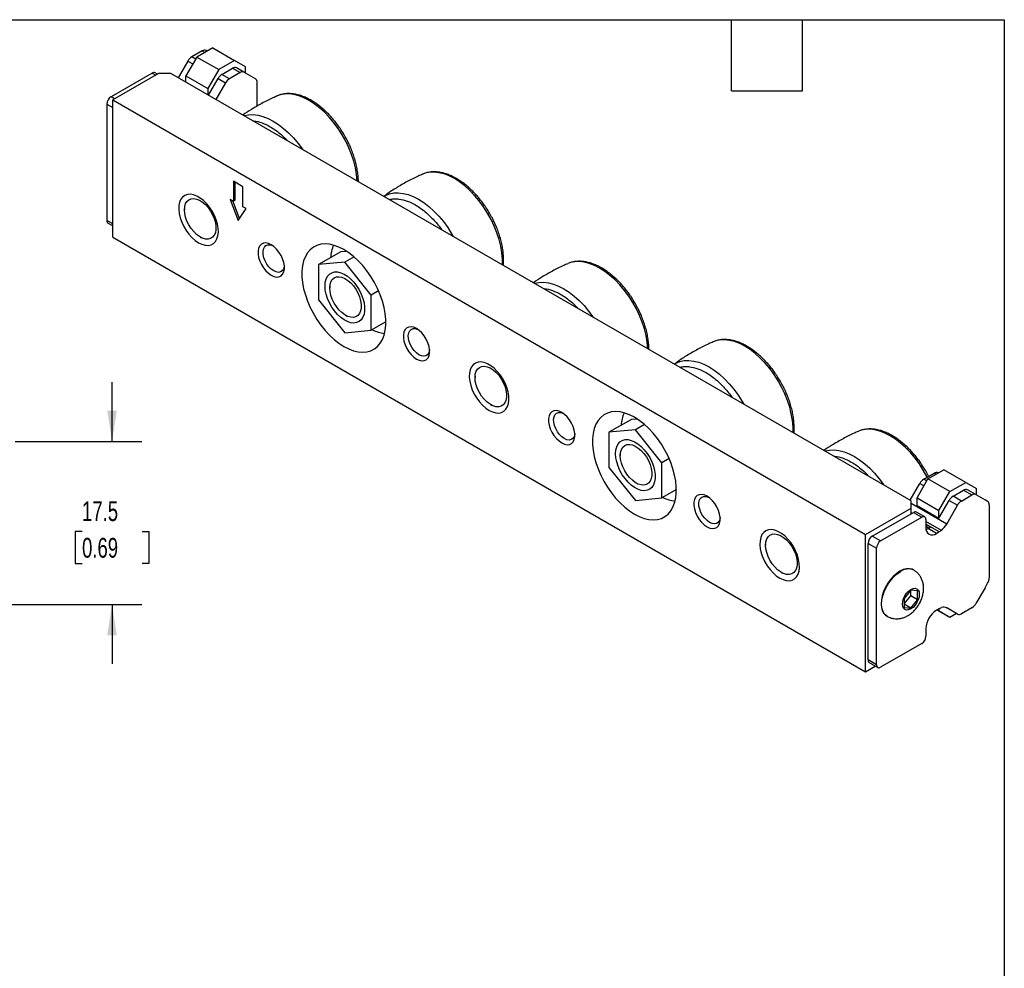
# Model space of a CAD drawing. Header units: millimetres. Extents: x 6 to 273, y 6 to 210.
# Tile 3 of 3: x 168 to 273, y 108 to 210. Entities that reach past the tile are written whole.
import ezdxf

# ---------------------------------------------------------------- set-up
doc = ezdxf.new("R2010")
doc.units = ezdxf.units.MM
doc.layers.add('DIMENSIONS', color=140, linetype='Continuous', lineweight=25)
doc.layers.add('TEXT', color=140, linetype='Continuous', lineweight=25)
doc.styles.add('SLDTEXTSTYLE0', font='TXT', dxfattribs={"width": 0.7})
doc.dimstyles.new('SLDDIMSTYLE6', dxfattribs={"dimtxt": 2.158008, "dimasz": 3.302, "dimexe": 0, "dimexo": 0.0625, "dimgap": 0.539502, "dimtad": 0, "dimtih": 1, "dimtoh": 1, "dimrnd": 1e-09, "dimzin": 12, "dimdsep": 46, "dimtxsty": 'SLDTEXTSTYLE0', "dimsah": 1, "dimcen": 0.09, "dimadec": 0, "dimazin": 3, "dimtfac": 1, "dimtmove": 0, "dimatfit": 0, "dimfxl": 0, "dimfrac": 2, "dimtolj": 1, "dimtzin": 12, "dimarcsym": 0})

# ---------------------------------------------------------------- blocks, each defined once
blk = doc.blocks.new('_D_10')
at = {"layer": 'DIMENSIONS'}
for p, q in [((177.52, 164.37), (177.52, 170.72)), ((167.14, 164.37), (180.7, 164.37)), ((174.31, 154.75), (173.59, 154.75)), ((173.59, 154.75), (173.59, 151.32)), ((180.73, 154.75), (181.45, 154.75)), ((181.45, 154.75), (181.45, 151.32)), ((173.59, 151.32), (174.31, 151.32)), ((181.45, 151.32), (180.73, 151.32)), ((165.87, 146.92), (180.7, 146.92)), ((177.52, 146.92), (177.52, 140.57))]:
    blk.add_line(p, q, dxfattribs=at)
for points in [[(177.52, 164.37), (178.03, 167.68), (177.01, 167.68)], [(177.52, 146.92), (177.01, 143.62), (178.03, 143.62)]]:
    blk.add_solid(points, dxfattribs=at)
at = {"layer": 'DIMENSIONS', "char_height": 2.117, "attachment_point": 1, "style": 'SLDTEXTSTYLE0'}
for s, insert in [('17.5', (174.31, 157.97)), ('0.69', (174.31, 154.05))]:
    blk.add_mtext(s, dxfattribs=dict(at, insert=insert))

msp = doc.modelspace()

# ---------------------------------------------------------------- linework, layer by layer
for p, q in [((187.187, 206.213), (186.06, 205.563)), ((186.476, 205.322), (186.06, 205.563)), ((188.312, 206.531), (186.606, 205.546)), ((187.187, 206.213), (187.474, 206.047)), ((187.719, 206.189), (187.606, 206.254)), ((188.312, 206.531), (190.645, 205.184)), ((185.641, 205.12), (184.608, 203.33)), ((186.606, 205.546), (185.438, 203.524)), ((185.641, 205.12), (186.18, 204.809)), ((186.606, 205.546), (188.939, 204.199)), ((190.645, 205.184), (188.939, 204.199)), ((191.813, 204.51), (190.645, 205.184)), ((191.813, 203.826), (191.813, 204.51)), ((181.81, 203.835), (177.41, 201.295)), ((182.483, 203.778), (177.589, 200.953)), ((181.81, 203.835), (182.196, 203.612)), ((182.382, 203.719), (182.127, 203.866)), ((183.83, 203.778), (182.483, 203.778)), ((263.09, 158.023), (183.83, 203.778)), ((185.438, 203.524), (187.772, 202.177)), ((185.438, 202.85), (185.438, 203.524)), ((188.939, 204.199), (187.772, 202.177)), ((189.292, 203.697), (190.418, 204.347)), ((190.102, 203.23), (189.292, 203.697)), ((191.228, 203.88), (190.102, 203.23)), ((190.418, 204.347), (191.228, 203.88)), ((191.647, 203.921), (190.837, 204.389)), ((192.622, 203.358), (191.647, 203.921)), ((187.839, 201.464), (188.873, 203.255)), ((189.683, 202.787), (188.649, 200.997)), ((188.873, 203.255), (189.683, 202.787)), ((192.898, 203.198), (192.622, 203.358)), ((193.071, 200.298), (193.071, 202.815)), ((187.772, 202.177), (187.772, 201.503)), ((176.961, 200.517), (176.961, 188.032)), ((176.961, 200.517), (177.589, 200.154)), ((177.795, 201.072), (177.41, 201.295)), ((177.589, 186.248), (177.589, 200.953)), ((177.589, 200.953), (258.196, 154.42)), ((191.53, 191.66), (190.517, 192.245)), ((190.517, 192.245), (190.517, 190.101)), ((190.697, 190.204), (190.697, 192.142)), ((191.53, 189.516), (191.53, 191.66)), ((190.517, 190.101), (190.18, 190.296)), ((190.18, 190.296), (191.024, 188.054)), ((191.163, 188.263), (190.459, 190.134)), ((190.697, 190.204), (190.517, 190.101)), ((185.277, 189.34), (185.277, 189.193)), ((191.024, 188.054), (191.868, 189.321)), ((191.868, 189.321), (191.53, 189.516)), ((177.589, 187.669), (176.961, 188.032)), ((177.092, 187.741), (177.589, 187.454)), ((177.589, 186.248), (258.196, 139.715)), ((186.964, 186.271), (187.091, 186.197)), ((202.015, 184.702), (199.618, 183.319)), ((202.623, 184.716), (202.015, 184.702)), ((202.447, 183.572), (199.618, 183.319)), ((203.429, 184.139), (202.447, 183.572)), ((205.275, 180.053), (202.447, 183.572)), ((199.618, 183.319), (199.618, 179.547)), ((200.831, 181.025), (200.831, 180.816)), ((206.055, 180.503), (205.275, 180.053)), ((199.618, 179.547), (202.447, 176.029)), ((205.275, 176.282), (205.275, 180.053)), ((202.518, 177.893), (202.699, 177.789)), ((206.829, 177.179), (205.275, 176.282)), ((202.447, 176.029), (205.275, 176.282)), ((216.385, 171.382), (216.385, 171.235)), ((218.072, 168.313), (218.199, 168.239)), ((233.122, 166.744), (230.726, 165.361)), ((233.73, 166.758), (233.122, 166.744)), ((233.554, 165.614), (230.726, 165.361)), ((234.536, 166.181), (233.554, 165.614)), ((236.383, 162.095), (233.554, 165.614)), ((230.726, 165.361), (230.726, 161.589)), ((231.938, 163.067), (231.938, 162.858)), ((237.162, 162.545), (236.383, 162.095)), ((230.726, 161.589), (233.554, 158.071)), ((236.383, 158.324), (236.383, 162.095)), ((264.879, 160.36), (266.585, 161.345)), ((268.919, 159.998), (266.585, 161.345)), ((263.711, 158.338), (264.879, 160.36)), ((264.422, 160.325), (265.548, 160.976)), ((264.75, 160.136), (264.422, 160.325)), ((267.212, 159.013), (264.879, 160.36)), ((265.548, 160.976), (265.747, 160.861)), ((265.992, 161.003), (265.967, 161.017)), ((233.626, 159.935), (233.807, 159.831)), ((237.936, 159.221), (236.383, 158.324)), ((262.969, 158.092), (264.003, 159.883)), ((264.003, 159.883), (264.454, 159.623)), ((267.212, 159.013), (268.919, 159.998)), ((268.919, 159.998), (270.086, 159.324)), ((270.009, 158.684), (269.11, 159.203)), ((270.086, 158.639), (270.086, 159.324)), ((233.554, 158.071), (236.383, 158.324)), ((263.711, 158.338), (266.045, 156.991)), ((263.711, 157.508), (263.711, 158.338)), ((266.045, 156.991), (267.212, 159.013)), ((267.565, 158.511), (268.691, 159.161)), ((268.463, 157.993), (267.565, 158.511)), ((268.463, 157.993), (269.59, 158.643)), ((268.691, 159.161), (269.59, 158.643)), ((270.009, 158.684), (270.984, 158.121)), ((258.196, 154.42), (263.09, 157.245)), ((263.09, 157.245), (263.09, 158.023)), ((266.879, 155.532), (263.09, 157.719)), ((263.09, 156.653), (263.09, 157.245)), ((263.711, 157.508), (266.045, 156.161)), ((266.045, 156.161), (267.146, 158.069)), ((266.879, 155.532), (268.044, 157.55)), ((267.146, 158.069), (268.044, 157.55)), ((271.26, 157.961), (270.984, 158.121)), ((271.433, 157.577), (271.433, 149.766)), ((258.914, 154.243), (263.315, 156.783)), ((259.812, 153.724), (264.213, 156.265)), ((263.142, 156.683), (263.09, 156.713)), ((263.315, 156.783), (264.213, 156.265)), ((264.53, 156.296), (263.632, 156.815)), ((266.045, 156.161), (266.045, 156.991)), ((264.662, 156.005), (264.662, 155.176)), ((266.314, 154.852), (264.662, 155.806)), ((266.079, 154.687), (264.662, 155.505)), ((265.147, 155.186), (264.662, 155.466)), ((264.662, 155.301), (265.004, 155.103)), ((264.682, 154.941), (264.895, 155.041)), ((264.895, 155.041), (265.147, 155.186)), ((265.793, 154.522), (264.895, 155.041)), ((258.196, 139.715), (258.196, 154.42)), ((259.812, 153.724), (258.914, 154.243)), ((266.079, 154.687), (265.793, 154.522)), ((266.314, 154.852), (266.079, 154.687)), ((247.492, 153.424), (247.492, 153.277)), ((258.465, 153.465), (259.363, 152.947)), ((258.465, 140.98), (258.465, 153.465)), ((259.363, 140.462), (259.363, 152.947)), ((249.18, 150.355), (249.307, 150.281)), ((263.359, 150.591), (263.303, 150.624)), ((270.984, 148.704), (270.009, 147.015)), ((270.984, 148.704), (271.26, 149.183)), ((263.045, 148.44), (262.326, 147.547)), ((262.326, 146.972), (263.027, 147.843)), ((263.027, 147.843), (263.027, 148.418)), ((263.763, 147.418), (263.027, 147.843)), ((263.763, 148.376), (263.045, 148.44)), ((263.763, 147.418), (263.763, 148.376)), ((262.326, 147.547), (262.326, 146.589)), ((263.045, 146.524), (262.326, 146.939)), ((262.326, 146.589), (263.045, 146.524)), ((263.045, 146.524), (263.763, 147.418)), ((266.045, 146.459), (266.314, 146.582)), ((267.146, 146.399), (266.868, 146.56)), ((268.044, 145.881), (266.879, 146.554)), ((269.59, 146.573), (268.463, 145.922)), ((260.453, 145.688), (260.51, 145.655)), ((266.045, 146.459), (265.778, 146.301)), ((266.045, 146.206), (265.828, 146.331)), ((267.212, 145.532), (265.828, 146.331)), ((266.045, 146.459), (266.045, 146.206)), ((267.212, 145.532), (266.045, 146.206)), ((268.044, 145.881), (267.146, 146.399)), ((267.931, 145.946), (267.212, 145.532)), ((264.662, 144.35), (264.662, 143.52)), ((264.213, 142.743), (259.812, 140.202)), ((258.196, 139.715), (259.241, 140.318)), ((259.363, 140.462), (258.465, 140.98)), ((258.597, 140.689), (259.495, 140.171))]:
    msp.add_line(p, q)
at = {"flags": 128}
for points in [[(203.769, 192.268), (203.768, 192.296), (203.707, 192.972), (203.587, 193.671), (203.409, 194.385), (203.174, 195.105), (202.886, 195.824), (202.548, 196.533), (202.164, 197.223), (201.739, 197.886), (201.277, 198.515), (200.783, 199.101), (200.264, 199.64), (199.726, 200.123), (199.175, 200.545), (198.618, 200.902), (198.06, 201.189), (197.509, 201.403), (196.971, 201.541), (196.452, 201.602), (195.959, 201.585), (195.496, 201.489), (195.212, 201.385)], [(191.641, 199.269), (191.66, 199.275), (192.122, 199.37), (192.615, 199.387), (193.134, 199.326), (193.672, 199.188), (194.223, 198.974), (194.781, 198.687), (195.338, 198.33), (195.89, 197.908), (196.428, 197.425), (196.946, 196.887), (197.44, 196.3), (197.902, 195.671), (197.92, 195.644)], [(219.322, 183.289), (219.321, 183.918), (219.261, 184.594), (219.141, 185.293), (218.963, 186.007), (218.728, 186.728), (218.44, 187.447), (218.102, 188.155), (217.718, 188.845), (217.293, 189.508), (216.83, 190.137), (216.337, 190.724), (215.818, 191.262), (215.28, 191.745), (214.729, 192.168), (214.171, 192.525), (213.614, 192.812), (213.063, 193.025), (212.525, 193.163), (212.006, 193.224), (211.512, 193.207), (211.05, 193.112), (210.766, 193.007)], [(186.785, 185.666), (187.143, 185.494), (187.492, 185.398), (187.82, 185.38), (188.118, 185.44), (188.377, 185.578), (188.591, 185.788), (188.753, 186.066), (188.859, 186.402), (188.904, 186.788), (188.889, 187.212), (188.813, 187.662), (188.679, 188.125), (188.491, 188.588), (188.253, 189.037), (187.973, 189.459), (187.659, 189.843), (187.32, 190.178), (186.965, 190.452), (186.605, 190.66), (186.25, 190.795), (185.911, 190.852), (185.597, 190.831), (185.317, 190.731), (185.079, 190.557), (184.891, 190.312), (184.757, 190.004), (184.681, 189.641), (184.666, 189.235), (184.711, 188.797), (184.817, 188.338), (184.979, 187.874), (185.193, 187.416), (185.452, 186.979), (185.75, 186.574), (186.078, 186.214), (186.426, 185.908), (186.785, 185.666)], [(206.613, 190.626), (206.788, 190.725), (207.213, 190.897), (207.676, 190.992), (208.169, 191.009), (208.688, 190.949), (209.226, 190.81), (209.777, 190.597), (210.335, 190.31), (210.892, 189.953), (211.443, 189.53), (211.981, 189.047), (212.5, 188.509), (212.994, 187.922), (213.456, 187.293), (213.881, 186.63), (214.056, 186.329)], [(185.277, 189.193), (185.308, 189.545), (185.398, 189.848), (185.545, 190.092), (185.743, 190.269), (185.986, 190.372), (186.264, 190.396), (186.567, 190.343), (186.884, 190.212), (187.205, 190.009), (187.517, 189.742), (187.808, 189.42), (188.07, 189.054), (188.291, 188.658), (188.465, 188.246), (188.584, 187.834), (188.644, 187.435), (188.644, 187.064), (188.584, 186.735), (188.465, 186.46), (188.291, 186.249), (188.07, 186.109), (187.808, 186.045), (187.517, 186.059), (187.205, 186.152), (186.884, 186.319), (186.567, 186.555), (186.264, 186.851), (185.986, 187.197), (185.743, 187.58), (185.545, 187.985), (185.398, 188.399), (185.308, 188.807), (185.277, 189.193)], [(194.562, 182.18), (194.856, 182.046), (195.137, 181.989), (195.393, 182.012), (195.613, 182.113), (195.787, 182.289), (195.907, 182.532), (195.968, 182.83), (195.968, 183.171), (195.907, 183.541), (195.787, 183.922), (195.613, 184.299), (195.393, 184.654), (195.137, 184.973), (194.856, 185.24), (194.562, 185.446), (194.268, 185.58), (193.987, 185.637), (193.731, 185.614), (193.511, 185.512), (193.337, 185.336), (193.217, 185.094), (193.155, 184.795), (193.155, 184.454), (193.217, 184.084), (193.337, 183.703), (193.511, 183.327), (193.731, 182.971), (193.987, 182.653), (194.268, 182.385), (194.562, 182.18)], [(202.339, 174.553), (202.86, 174.287), (203.374, 174.095), (203.874, 173.979), (204.354, 173.941), (204.806, 173.982), (205.225, 174.1), (205.605, 174.294), (205.94, 174.563), (206.227, 174.901), (206.462, 175.304), (206.64, 175.768), (206.761, 176.285), (206.821, 176.849), (206.821, 177.452), (206.761, 178.086), (206.64, 178.742), (206.462, 179.412), (206.227, 180.086), (205.94, 180.755), (205.605, 181.411), (205.225, 182.044), (204.806, 182.646), (204.354, 183.208), (203.874, 183.724), (203.374, 184.185), (202.86, 184.587), (202.339, 184.923), (201.818, 185.189), (201.303, 185.381), (200.803, 185.497), (200.324, 185.535), (199.871, 185.494), (199.453, 185.376), (199.073, 185.182), (198.737, 184.913), (198.45, 184.575), (198.216, 184.172), (198.037, 183.708), (197.917, 183.191), (197.856, 182.627), (197.856, 182.024), (197.917, 181.39), (198.037, 180.734), (198.216, 180.064), (198.45, 179.39), (198.737, 178.721), (199.073, 178.065), (199.453, 177.432), (199.871, 176.83), (200.324, 176.268), (200.803, 175.752), (201.303, 175.29), (201.818, 174.889), (202.339, 174.553)], [(194.83, 182.644), (194.566, 182.832), (194.315, 183.082), (194.093, 183.379), (193.91, 183.708), (193.777, 184.051), (193.701, 184.389), (193.686, 184.705), (193.732, 184.981), (193.837, 185.202), (193.996, 185.357), (194.2, 185.437), (194.438, 185.438), (194.697, 185.359), (194.703, 185.356)], [(234.876, 174.31), (234.875, 174.338), (234.815, 175.014), (234.695, 175.713), (234.516, 176.427), (234.282, 177.147), (233.994, 177.866), (233.656, 178.575), (233.272, 179.265), (232.846, 179.928), (232.384, 180.556), (231.891, 181.143), (231.372, 181.682), (230.834, 182.165), (230.283, 182.587), (229.725, 182.944), (229.168, 183.231), (228.616, 183.445), (228.078, 183.583), (227.56, 183.644), (227.066, 183.627), (226.604, 183.531), (226.319, 183.427)], [(195.969, 183.163), (195.959, 183.086), (195.882, 182.836), (195.749, 182.646), (195.567, 182.528), (195.344, 182.488), (195.094, 182.527), (194.83, 182.644)], [(200.325, 181.025), (200.356, 181.421), (200.446, 181.771), (200.595, 182.064), (200.796, 182.292), (201.045, 182.448), (201.334, 182.528), (201.656, 182.53), (202, 182.453), (202.357, 182.3), (202.716, 182.074), (203.068, 181.784), (203.402, 181.436), (203.708, 181.041), (203.978, 180.611), (204.204, 180.157), (204.38, 179.693), (204.499, 179.232), (204.56, 178.788), (204.56, 178.372), (204.499, 177.998), (204.38, 177.675), (204.204, 177.414), (203.978, 177.221), (203.708, 177.103), (203.402, 177.062), (203.068, 177.099), (202.716, 177.215), (202.357, 177.405), (202, 177.664), (201.656, 177.984), (201.334, 178.356), (201.045, 178.77), (200.796, 179.214), (200.595, 179.675), (200.446, 180.139), (200.356, 180.593), (200.325, 181.025)], [(200.831, 180.816), (200.861, 181.167), (200.952, 181.47), (201.099, 181.715), (201.297, 181.891), (201.54, 181.994), (201.817, 182.019), (202.121, 181.965), (202.438, 181.834), (202.759, 181.632), (203.07, 181.365), (203.362, 181.042), (203.623, 180.676), (203.845, 180.28), (204.018, 179.869), (204.138, 179.456), (204.198, 179.057), (204.198, 178.687), (204.138, 178.358), (204.018, 178.083), (203.845, 177.871), (203.623, 177.731), (203.362, 177.667), (203.07, 177.682), (202.759, 177.774), (202.438, 177.942), (202.121, 178.178), (201.817, 178.474), (201.54, 178.819), (201.297, 179.202), (201.099, 179.608), (200.952, 180.022), (200.861, 180.429), (200.831, 180.816)], [(222.749, 181.311), (222.767, 181.317), (223.229, 181.412), (223.723, 181.429), (224.242, 181.368), (224.78, 181.23), (225.331, 181.016), (225.888, 180.729), (226.446, 180.372), (226.997, 179.95), (227.535, 179.467), (228.054, 178.929), (228.547, 178.342), (229.01, 177.713), (229.028, 177.686)], [(210.116, 173.201), (210.41, 173.067), (210.691, 173.01), (210.947, 173.033), (211.167, 173.134), (211.34, 173.31), (211.461, 173.553), (211.522, 173.851), (211.522, 174.192), (211.461, 174.562), (211.34, 174.943), (211.167, 175.32), (210.947, 175.675), (210.691, 175.994), (210.41, 176.261), (210.116, 176.467), (209.822, 176.601), (209.54, 176.658), (209.284, 176.635), (209.065, 176.533), (208.891, 176.357), (208.771, 176.115), (208.709, 175.816), (208.709, 175.475), (208.771, 175.105), (208.891, 174.724), (209.065, 174.348), (209.284, 173.992), (209.54, 173.674), (209.822, 173.406), (210.116, 173.201)], [(210.384, 173.665), (210.119, 173.853), (209.869, 174.103), (209.647, 174.4), (209.464, 174.729), (209.331, 175.072), (209.255, 175.41), (209.239, 175.726), (209.286, 176.002), (209.391, 176.223), (209.55, 176.378), (209.754, 176.458), (209.992, 176.458), (210.251, 176.38), (210.257, 176.377)], [(250.43, 165.331), (250.429, 165.96), (250.369, 166.636), (250.248, 167.335), (250.07, 168.049), (249.836, 168.77), (249.548, 169.489), (249.21, 170.197), (248.826, 170.887), (248.4, 171.55), (247.938, 172.179), (247.445, 172.766), (246.926, 173.304), (246.388, 173.787), (245.837, 174.21), (245.279, 174.566), (244.721, 174.853), (244.17, 175.067), (243.632, 175.205), (243.113, 175.266), (242.62, 175.249), (242.158, 175.154), (241.873, 175.049)], [(211.523, 174.184), (211.512, 174.107), (211.436, 173.857), (211.303, 173.667), (211.12, 173.549), (210.898, 173.509), (210.648, 173.548), (210.384, 173.665)], [(217.893, 167.708), (218.251, 167.536), (218.599, 167.44), (218.927, 167.422), (219.225, 167.482), (219.485, 167.62), (219.699, 167.83), (219.861, 168.108), (219.966, 168.444), (220.012, 168.83), (219.997, 169.254), (219.921, 169.704), (219.787, 170.167), (219.598, 170.63), (219.36, 171.079), (219.08, 171.501), (218.766, 171.885), (218.427, 172.22), (218.072, 172.494), (217.713, 172.702), (217.358, 172.837), (217.019, 172.894), (216.705, 172.873), (216.425, 172.773), (216.187, 172.599), (215.998, 172.354), (215.864, 172.046), (215.788, 171.683), (215.773, 171.277), (215.819, 170.839), (215.924, 170.38), (216.086, 169.916), (216.3, 169.458), (216.56, 169.021), (216.858, 168.616), (217.186, 168.256), (217.534, 167.95), (217.893, 167.708)], [(237.721, 172.668), (237.895, 172.767), (238.321, 172.939), (238.783, 173.034), (239.277, 173.051), (239.795, 172.991), (240.334, 172.852), (240.885, 172.639), (241.442, 172.352), (242, 171.995), (242.551, 171.572), (243.089, 171.089), (243.608, 170.551), (244.101, 169.964), (244.563, 169.335), (244.989, 168.672), (245.163, 168.371)], [(216.385, 171.235), (216.415, 171.587), (216.506, 171.89), (216.653, 172.134), (216.851, 172.311), (217.093, 172.414), (217.371, 172.438), (217.674, 172.385), (217.992, 172.254), (218.312, 172.051), (218.624, 171.784), (218.916, 171.462), (219.177, 171.096), (219.399, 170.7), (219.572, 170.288), (219.691, 169.875), (219.752, 169.477), (219.752, 169.106), (219.691, 168.777), (219.572, 168.502), (219.399, 168.291), (219.177, 168.151), (218.916, 168.086), (218.624, 168.101), (218.312, 168.194), (217.992, 168.361), (217.674, 168.597), (217.371, 168.893), (217.093, 169.239), (216.851, 169.621), (216.653, 170.027), (216.506, 170.441), (216.415, 170.849), (216.385, 171.235)], [(225.669, 164.222), (225.964, 164.088), (226.245, 164.031), (226.501, 164.054), (226.72, 164.155), (226.894, 164.331), (227.014, 164.574), (227.076, 164.872), (227.076, 165.213), (227.014, 165.583), (226.894, 165.964), (226.72, 166.341), (226.501, 166.696), (226.245, 167.014), (225.964, 167.282), (225.669, 167.488), (225.375, 167.622), (225.094, 167.679), (224.838, 167.656), (224.619, 167.554), (224.445, 167.378), (224.324, 167.136), (224.263, 166.837), (224.263, 166.496), (224.324, 166.126), (224.445, 165.745), (224.619, 165.369), (224.838, 165.013), (225.094, 164.695), (225.375, 164.427), (225.669, 164.222)], [(225.937, 164.686), (225.673, 164.874), (225.423, 165.124), (225.201, 165.421), (225.018, 165.75), (224.885, 166.093), (224.809, 166.431), (224.793, 166.747), (224.839, 167.023), (224.945, 167.244), (225.104, 167.399), (225.308, 167.479), (225.545, 167.479), (225.804, 167.401), (225.811, 167.398)], [(233.446, 156.595), (233.968, 156.329), (234.482, 156.137), (234.982, 156.021), (235.462, 155.983), (235.914, 156.024), (236.333, 156.142), (236.712, 156.336), (237.048, 156.604), (237.335, 156.943), (237.569, 157.346), (237.748, 157.81), (237.868, 158.327), (237.929, 158.891), (237.929, 159.494), (237.868, 160.128), (237.748, 160.784), (237.569, 161.454), (237.335, 162.128), (237.048, 162.797), (236.712, 163.453), (236.333, 164.086), (235.914, 164.688), (235.462, 165.25), (234.982, 165.766), (234.482, 166.227), (233.968, 166.629), (233.446, 166.965), (232.925, 167.231), (232.411, 167.423), (231.911, 167.539), (231.431, 167.577), (230.979, 167.536), (230.56, 167.418), (230.18, 167.224), (229.845, 166.955), (229.558, 166.617), (229.323, 166.214), (229.145, 165.75), (229.024, 165.233), (228.964, 164.669), (228.964, 164.066), (229.024, 163.432), (229.145, 162.776), (229.323, 162.106), (229.558, 161.432), (229.845, 160.763), (230.18, 160.107), (230.56, 159.474), (230.979, 158.872), (231.431, 158.31), (231.911, 157.794), (232.411, 157.332), (232.925, 156.931), (233.446, 156.595)], [(264.801, 160.544), (264.764, 160.617), (264.38, 161.307), (263.954, 161.97), (263.492, 162.598), (262.998, 163.185), (262.48, 163.724), (261.941, 164.207), (261.39, 164.629), (260.833, 164.986), (260.275, 165.273), (259.724, 165.487), (259.186, 165.625), (258.667, 165.686), (258.174, 165.668), (257.712, 165.573), (257.427, 165.469)], [(227.077, 165.205), (227.066, 165.128), (226.99, 164.878), (226.857, 164.688), (226.674, 164.57), (226.452, 164.53), (226.202, 164.569), (225.937, 164.686)], [(231.433, 163.067), (231.463, 163.463), (231.554, 163.813), (231.702, 164.106), (231.904, 164.334), (232.153, 164.49), (232.442, 164.57), (232.763, 164.572), (233.107, 164.495), (233.464, 164.342), (233.824, 164.116), (234.175, 163.826), (234.509, 163.478), (234.816, 163.083), (235.086, 162.653), (235.312, 162.199), (235.487, 161.735), (235.607, 161.274), (235.668, 160.83), (235.668, 160.414), (235.607, 160.04), (235.487, 159.717), (235.312, 159.456), (235.086, 159.263), (234.816, 159.144), (234.509, 159.103), (234.175, 159.141), (233.824, 159.257), (233.464, 159.447), (233.107, 159.706), (232.763, 160.026), (232.442, 160.398), (232.153, 160.812), (231.904, 161.256), (231.702, 161.717), (231.554, 162.181), (231.463, 162.635), (231.433, 163.067)], [(231.938, 162.858), (231.969, 163.209), (232.059, 163.512), (232.206, 163.757), (232.405, 163.933), (232.647, 164.036), (232.925, 164.061), (233.228, 164.007), (233.546, 163.876), (233.866, 163.674), (234.178, 163.407), (234.47, 163.084), (234.731, 162.718), (234.952, 162.322), (235.126, 161.911), (235.245, 161.498), (235.306, 161.099), (235.306, 160.729), (235.245, 160.4), (235.126, 160.125), (234.952, 159.913), (234.731, 159.773), (234.47, 159.709), (234.178, 159.724), (233.866, 159.816), (233.546, 159.984), (233.228, 160.22), (232.925, 160.516), (232.647, 160.861), (232.405, 161.244), (232.206, 161.65), (232.059, 162.064), (231.969, 162.471), (231.938, 162.858)], [(253.857, 163.353), (253.875, 163.359), (254.337, 163.454), (254.83, 163.471), (255.349, 163.41), (255.887, 163.272), (256.438, 163.058), (256.996, 162.771), (257.554, 162.414), (258.105, 161.992), (258.643, 161.509), (259.162, 160.97), (259.655, 160.384), (260.117, 159.755), (260.136, 159.728)], [(241.223, 155.243), (241.517, 155.108), (241.799, 155.052), (242.055, 155.075), (242.274, 155.176), (242.448, 155.352), (242.568, 155.595), (242.63, 155.893), (242.63, 156.234), (242.568, 156.604), (242.448, 156.985), (242.274, 157.362), (242.055, 157.717), (241.799, 158.035), (241.517, 158.303), (241.223, 158.509), (240.929, 158.643), (240.648, 158.7), (240.392, 158.677), (240.172, 158.575), (239.999, 158.399), (239.878, 158.157), (239.817, 157.858), (239.817, 157.517), (239.878, 157.147), (239.999, 156.766), (240.172, 156.39), (240.392, 156.034), (240.648, 155.716), (240.929, 155.448), (241.223, 155.243)], [(241.491, 155.707), (241.227, 155.895), (240.977, 156.144), (240.755, 156.442), (240.572, 156.771), (240.439, 157.114), (240.362, 157.452), (240.347, 157.768), (240.393, 158.044), (240.499, 158.265), (240.658, 158.42), (240.861, 158.5), (241.099, 158.5), (241.358, 158.422), (241.365, 158.419)], [(242.63, 156.226), (242.62, 156.149), (242.544, 155.899), (242.411, 155.709), (242.228, 155.591), (242.006, 155.551), (241.756, 155.59), (241.491, 155.707)], [(249, 149.75), (249.359, 149.578), (249.707, 149.482), (250.035, 149.464), (250.333, 149.524), (250.593, 149.662), (250.807, 149.872), (250.969, 150.15), (251.074, 150.486), (251.12, 150.872), (251.104, 151.296), (251.029, 151.746), (250.894, 152.209), (250.706, 152.672), (250.468, 153.121), (250.188, 153.543), (249.874, 153.927), (249.535, 154.261), (249.18, 154.536), (248.82, 154.744), (248.466, 154.879), (248.126, 154.936), (247.812, 154.915), (247.532, 154.815), (247.295, 154.641), (247.106, 154.396), (246.972, 154.088), (246.896, 153.725), (246.881, 153.319), (246.926, 152.88), (247.032, 152.422), (247.194, 151.958), (247.408, 151.5), (247.668, 151.063), (247.966, 150.658), (248.293, 150.298), (248.642, 149.992), (249, 149.75)], [(247.492, 153.277), (247.523, 153.629), (247.613, 153.932), (247.76, 154.176), (247.958, 154.353), (248.201, 154.456), (248.479, 154.48), (248.782, 154.427), (249.1, 154.296), (249.42, 154.093), (249.732, 153.826), (250.024, 153.504), (250.285, 153.138), (250.506, 152.742), (250.68, 152.33), (250.799, 151.917), (250.86, 151.519), (250.86, 151.148), (250.799, 150.819), (250.68, 150.544), (250.506, 150.333), (250.285, 150.192), (250.024, 150.128), (249.732, 150.143), (249.42, 150.236), (249.1, 150.403), (248.782, 150.639), (248.479, 150.935), (248.201, 151.281), (247.958, 151.663), (247.76, 152.069), (247.613, 152.483), (247.523, 152.891), (247.492, 153.277)], [(263.303, 150.624), (263.173, 150.686), (262.886, 150.753), (262.567, 150.741), (262.228, 150.65), (261.878, 150.483), (261.528, 150.246), (261.189, 149.945), (260.87, 149.589), (260.583, 149.191), (260.334, 148.76), (260.133, 148.312), (259.984, 147.859), (259.893, 147.414), (259.863, 146.992), (259.893, 146.606), (259.984, 146.267), (260.133, 145.985), (260.334, 145.769), (260.453, 145.688)], [(260.514, 145.652), (260.391, 145.736), (260.189, 145.952), (260.041, 146.234), (259.95, 146.573), (259.919, 146.96), (259.95, 147.382), (260.041, 147.826), (260.189, 148.279), (260.391, 148.728), (260.639, 149.158), (260.927, 149.557), (261.245, 149.912), (261.585, 150.213), (261.934, 150.45)], [(263.045, 148.527), (263.279, 148.627), (263.497, 148.649), (263.685, 148.591), (263.828, 148.457), (263.919, 148.257), (263.95, 148.005), (263.919, 147.716), (263.828, 147.412), (263.685, 147.113), (263.497, 146.838), (263.279, 146.608), (263.045, 146.437), (262.81, 146.337), (262.592, 146.316), (262.405, 146.374), (262.261, 146.507), (262.17, 146.707), (262.14, 146.96), (262.17, 147.248), (262.261, 147.552), (262.405, 147.852), (262.592, 148.126), (262.81, 148.357), (263.045, 148.527)]]:
    msp.add_lwpolyline(points, dxfattribs=at)
for centre, radius, start, end in [((186.7, 204.537), 1.209, 121.95468, 151.14439), ((187.432, 205.87), 0.421, 65.68607, 125.61817), ((181.996, 203.575), 0.319, 65.69288, 125.61758), ((189.932, 202.671), 1.209, 121.95468, 151.14439), ((190.664, 204.005), 0.421, 65.68607, 125.61817), ((191.473, 203.537), 0.421, 65.68607, 125.61817), ((190.741, 202.204), 1.209, 121.95468, 151.14439), ((192.651, 202.856), 0.422, 354.39812, 54.18513), ((177.935, 200.472), 0.976, 122.60548, 177.39452), ((177.263, 187.993), 0.304, 172.74417, 235.94365), ((204.705, 183.892), 3.788, 156.50735, 177.29096), ((207.12, 179.71), 3.788, 242.7027, 263.48824), ((235.813, 165.934), 3.788, 156.50735, 177.29096), ((265.062, 159.3), 1.209, 121.95467, 151.1444), ((265.794, 160.633), 0.421, 65.68607, 125.61817), ((268.937, 158.818), 0.421, 65.68607, 125.61817), ((238.227, 161.752), 3.788, 242.7027, 263.48824), ((268.205, 157.485), 1.209, 121.95468, 151.14439), ((269.835, 158.3), 0.421, 65.68607, 125.61817), ((269.103, 156.967), 1.209, 121.95468, 151.14439), ((271.013, 157.618), 0.422, 354.39812, 54.18513), ((263.501, 156.523), 0.319, 65.69288, 125.61758), ((264.388, 156.05), 0.277, 350.78596, 129.20329), ((265.351, 155.064), 0.699, 170.79639, 309.20497), ((264.695, 156.771), 2.511, 310.15508, 330.43541), ((259.44, 153.421), 0.976, 122.60548, 177.39452), ((260.338, 152.902), 0.976, 122.60548, 177.39452), ((262.765, 149.329), 1.395, 64.76768, 126.53082), ((270.225, 149.808), 1.209, 328.89938, 358.04738), ((266.566, 145.945), 0.685, 62.7594, 111.54699), ((268.95, 147.598), 1.209, 301.95467, 331.14438), ((267.123, 144.237), 2.464, 123.07519, 177.35888), ((268.218, 146.265), 0.421, 245.68603, 305.61816), ((263.687, 143.565), 0.976, 302.60548, 357.39452), ((258.767, 140.942), 0.304, 172.74417, 235.94365), ((259.637, 140.417), 0.277, 170.78596, 309.20329)]:
    msp.add_arc(centre, radius, start, end)
for points, knots in [([(195.216, 201.377), (195.058, 201.31), (194.499, 201.074), (193.571, 200.595), (192.494, 199.985), (191.831, 199.538), (191.528, 199.335)], [0, 0, 0, 0, 0.1220368, 0.4320819, 0.7408438, 1, 1, 1, 1]), ([(202.419, 197.141), (202.289, 197.357), (202.107, 197.661), (201.813, 198.092), (201.552, 198.448), (201.227, 198.854), (200.872, 199.258), (200.487, 199.652), (200.079, 200.026), (199.653, 200.373), (199.212, 200.687), (198.761, 200.962), (198.303, 201.196), (197.841, 201.383), (197.38, 201.522), (196.921, 201.609), (196.468, 201.642), (196.024, 201.616), (195.604, 201.538), (195.348, 201.436), (195.224, 201.387)], [0, 0, 0, 0, 0.0701661, 0.098599, 0.1456652, 0.1943105, 0.2462609, 0.3002033, 0.3556189, 0.4121046, 0.4693904, 0.5272931, 0.5856925, 0.6445067, 0.7036672, 0.7631466, 0.8229523, 0.8831614, 0.9439767, 1, 1, 1, 1]), ([(192.59, 198.721), (192.623, 198.72), (192.936, 198.707), (193.561, 198.532), (194.356, 198.163), (195.046, 197.717), (195.638, 197.243), (196.066, 196.85), (196.286, 196.605), (196.318, 196.569)], [0, 0, 0, 0, 0.0278435, 0.2706852, 0.4998028, 0.6525756, 0.8101315, 0.9721541, 1, 1, 1, 1]), ([(203.89, 192.198), (203.891, 192.22), (203.897, 192.429), (203.865, 192.846), (203.791, 193.443), (203.669, 194.047), (203.509, 194.645), (203.317, 195.228), (203.115, 195.743), (202.915, 196.194), (202.696, 196.646), (202.522, 196.958), (202.419, 197.141)], [0, 0, 0, 0, 0.0142264, 0.1377328, 0.2603544, 0.3816709, 0.5008045, 0.6155568, 0.726687, 0.8062161, 0.8860857, 1, 1, 1, 1]), ([(210.77, 192.999), (210.612, 192.933), (210.053, 192.697), (209.123, 192.219), (207.994, 191.567), (207.157, 191.033), (206.713, 190.699), (206.615, 190.625)], [0, 0, 0, 0, 0.1074433, 0.3804122, 0.6522514, 0.9227152, 1, 1, 1, 1]), ([(217.973, 188.763), (217.843, 188.98), (217.661, 189.284), (217.367, 189.714), (217.106, 190.071), (216.781, 190.477), (216.425, 190.88), (216.041, 191.274), (215.633, 191.649), (215.207, 191.996), (214.766, 192.309), (214.315, 192.585), (213.857, 192.818), (213.395, 193.006), (212.933, 193.144), (212.474, 193.231), (212.021, 193.264), (211.578, 193.238), (211.158, 193.16), (210.901, 193.058), (210.778, 193.01)], [0, 0, 0, 0, 0.0701661, 0.098599, 0.1456652, 0.1943105, 0.2462609, 0.3002033, 0.3556189, 0.4121046, 0.4693904, 0.5272931, 0.5856925, 0.6445067, 0.7036672, 0.7631466, 0.8229523, 0.8831614, 0.9439767, 1, 1, 1, 1]), ([(207.217, 190.277), (207.272, 190.293), (207.455, 190.346), (207.797, 190.37), (208.373, 190.344), (209.112, 190.161), (209.91, 189.785), (210.599, 189.339), (211.193, 188.867), (211.737, 188.352), (212.217, 187.816), (212.562, 187.407), (212.733, 187.14), (212.782, 187.065)], [0, 0, 0, 0, 0.0341281, 0.1156143, 0.1971632, 0.3534901, 0.5009824, 0.5993284, 0.7007535, 0.805054, 0.8865402, 0.9680891, 1, 1, 1, 1]), ([(219.421, 183.232), (219.424, 183.261), (219.45, 183.469), (219.451, 183.882), (219.422, 184.466), (219.343, 185.066), (219.223, 185.67), (219.063, 186.268), (218.87, 186.851), (218.669, 187.365), (218.469, 187.816), (218.25, 188.268), (218.075, 188.58), (217.973, 188.763)], [0, 0, 0, 0, 0.0175017, 0.1274069, 0.2367331, 0.345276, 0.4526637, 0.5581191, 0.6596963, 0.7580671, 0.8284652, 0.8991647, 1, 1, 1, 1]), ([(233.527, 179.183), (233.397, 179.399), (233.215, 179.703), (232.92, 180.134), (232.66, 180.49), (232.334, 180.896), (231.979, 181.3), (231.595, 181.694), (231.187, 182.068), (230.76, 182.415), (230.32, 182.729), (229.868, 183.004), (229.41, 183.238), (228.949, 183.425), (228.487, 183.564), (228.028, 183.651), (227.575, 183.684), (227.132, 183.658), (226.712, 183.58), (226.455, 183.478), (226.332, 183.429)], [0, 0, 0, 0, 0.0701661, 0.098599, 0.1456652, 0.1943105, 0.2462609, 0.3002033, 0.3556189, 0.4121046, 0.4693904, 0.5272931, 0.5856925, 0.6445067, 0.7036672, 0.7631466, 0.8229523, 0.8831614, 0.9439767, 1, 1, 1, 1]), ([(226.324, 183.419), (226.166, 183.352), (225.606, 183.116), (224.678, 182.637), (223.601, 182.027), (222.938, 181.58), (222.635, 181.377)], [0, 0, 0, 0, 0.1220368, 0.4320819, 0.7408438, 1, 1, 1, 1]), ([(223.698, 180.763), (223.73, 180.762), (224.044, 180.748), (224.668, 180.574), (225.464, 180.205), (226.153, 179.759), (226.746, 179.284), (227.173, 178.892), (227.393, 178.647), (227.426, 178.611)], [0, 0, 0, 0, 0.0278435, 0.2706852, 0.4998028, 0.6525756, 0.8101315, 0.9721541, 1, 1, 1, 1]), ([(234.998, 174.24), (234.999, 174.261), (235.005, 174.471), (234.972, 174.888), (234.898, 175.485), (234.776, 176.089), (234.617, 176.687), (234.424, 177.27), (234.223, 177.785), (234.022, 178.236), (233.803, 178.688), (233.629, 179), (233.527, 179.183)], [0, 0, 0, 0, 0.0142264, 0.1377328, 0.2603544, 0.3816709, 0.5008045, 0.6155568, 0.726687, 0.8062161, 0.8860857, 1, 1, 1, 1]), ([(241.878, 175.041), (241.72, 174.975), (241.16, 174.739), (240.231, 174.261), (239.101, 173.609), (238.265, 173.074), (237.821, 172.741), (237.722, 172.667)], [0, 0, 0, 0, 0.10744325, 0.38041221, 0.65225143, 0.92271516, 1, 1, 1, 1]), ([(249.081, 170.805), (248.951, 171.022), (248.768, 171.326), (248.474, 171.756), (248.214, 172.113), (247.888, 172.519), (247.533, 172.922), (247.148, 173.316), (246.741, 173.691), (246.314, 174.038), (245.873, 174.351), (245.422, 174.627), (244.964, 174.86), (244.503, 175.048), (244.041, 175.186), (243.582, 175.273), (243.129, 175.306), (242.686, 175.28), (242.266, 175.202), (242.009, 175.1), (241.886, 175.052)], [0, 0, 0, 0, 0.0701661, 0.098599, 0.1456652, 0.1943105, 0.2462609, 0.3002033, 0.3556189, 0.4121046, 0.4693904, 0.5272931, 0.5856925, 0.6445067, 0.7036672, 0.7631466, 0.8229523, 0.8831614, 0.9439767, 1, 1, 1, 1]), ([(238.325, 172.319), (238.379, 172.335), (238.563, 172.388), (238.905, 172.412), (239.48, 172.386), (240.22, 172.203), (241.018, 171.827), (241.707, 171.381), (242.301, 170.909), (242.845, 170.394), (243.324, 169.858), (243.669, 169.449), (243.841, 169.182), (243.889, 169.107)], [0, 0, 0, 0, 0.0341281, 0.1156143, 0.1971632, 0.3534901, 0.5009824, 0.5993284, 0.7007535, 0.805054, 0.8865402, 0.9680891, 1, 1, 1, 1]), ([(250.528, 165.274), (250.532, 165.303), (250.557, 165.511), (250.559, 165.924), (250.53, 166.508), (250.451, 167.108), (250.33, 167.712), (250.171, 168.31), (249.978, 168.893), (249.777, 169.407), (249.576, 169.858), (249.357, 170.31), (249.183, 170.622), (249.081, 170.805)], [0, 0, 0, 0, 0.0175017, 0.1274069, 0.2367331, 0.345276, 0.4526637, 0.5581191, 0.6596963, 0.7580671, 0.8284652, 0.8991647, 1, 1, 1, 1]), ([(264.634, 161.225), (264.505, 161.441), (264.322, 161.745), (264.028, 162.175), (263.767, 162.532), (263.442, 162.938), (263.087, 163.342), (262.702, 163.736), (262.294, 164.11), (261.868, 164.457), (261.427, 164.771), (260.976, 165.046), (260.518, 165.28), (260.056, 165.467), (259.595, 165.606), (259.136, 165.693), (258.683, 165.726), (258.239, 165.7), (257.82, 165.621), (257.563, 165.52), (257.44, 165.471)], [0, 0, 0, 0, 0.0701661, 0.098599, 0.1456652, 0.1943105, 0.2462609, 0.3002033, 0.3556189, 0.4121046, 0.4693904, 0.5272931, 0.5856925, 0.6445067, 0.7036672, 0.7631466, 0.8229523, 0.8831614, 0.9439767, 1, 1, 1, 1]), ([(257.431, 165.461), (257.273, 165.394), (256.714, 165.158), (255.786, 164.679), (254.709, 164.069), (254.046, 163.622), (253.743, 163.419)], [0, 0, 0, 0, 0.1220368, 0.4320819, 0.7408438, 1, 1, 1, 1]), ([(254.806, 162.805), (254.838, 162.804), (255.151, 162.79), (255.776, 162.616), (256.571, 162.247), (257.261, 161.801), (257.853, 161.326), (258.281, 160.934), (258.501, 160.689), (258.533, 160.653)], [0, 0, 0, 0, 0.0278435, 0.2706852, 0.4998028, 0.6525756, 0.8101315, 0.9721541, 1, 1, 1, 1]), ([(264.954, 160.633), (264.948, 160.646), (264.85, 160.847), (264.739, 161.042), (264.634, 161.225)], [0, 0, 0, 0, 0.06515881, 1, 1, 1, 1]), ([(260.52, 145.65), (260.633, 145.593), (260.858, 145.48), (261.227, 145.396), (261.598, 145.375), (261.968, 145.419), (262.332, 145.524), (262.688, 145.689), (263.034, 145.916), (263.363, 146.204), (263.663, 146.546), (263.924, 146.933), (264.139, 147.353), (264.299, 147.802), (264.394, 148.254), (264.42, 148.692), (264.381, 149.101), (264.282, 149.482), (264.124, 149.83), (263.911, 150.138), (263.657, 150.401), (263.455, 150.526), (263.358, 150.587)], [0, 0, 0, 0, 0.0468652, 0.0935123, 0.1393972, 0.1853332, 0.2321791, 0.2807947, 0.3318022, 0.3851412, 0.4398586, 0.4949677, 0.5505597, 0.6071553, 0.6654134, 0.7184363, 0.7694547, 0.8183214, 0.8655869, 0.9118483, 0.9575724, 1, 1, 1, 1])]:
    msp.add_open_spline(points, degree=3, knots=knots)
at = {"layer": 'TEXT'}
for p, q in [((6.35, 209.55), (273.05, 209.55)), ((243.84, 201.93), (243.84, 209.55)), ((251.46, 201.93), (251.46, 209.55)), ((273.05, 209.55), (273.05, 6.35)), ((243.84, 201.93), (251.46, 201.93))]:
    msp.add_line(p, q, dxfattribs=at)

# ---------------------------------------------------------------- dimensions: what is measured, and where the dimension line sits
at = {"layer": 'DIMENSIONS'}
dim = msp.add_linear_dim(base=(177.521, 164.375), p1=(164.601, 146.925), p2=(165.871, 164.375), angle=90, dimstyle='SLDDIMSTYLE6', dxfattribs=at)
dim.commit()
dim.dimension.update_dxf_attribs({"geometry": '_D_10', "text_midpoint": (177.521, 154.755), "dimtype": 160})

doc.saveas('drawing.dxf')
